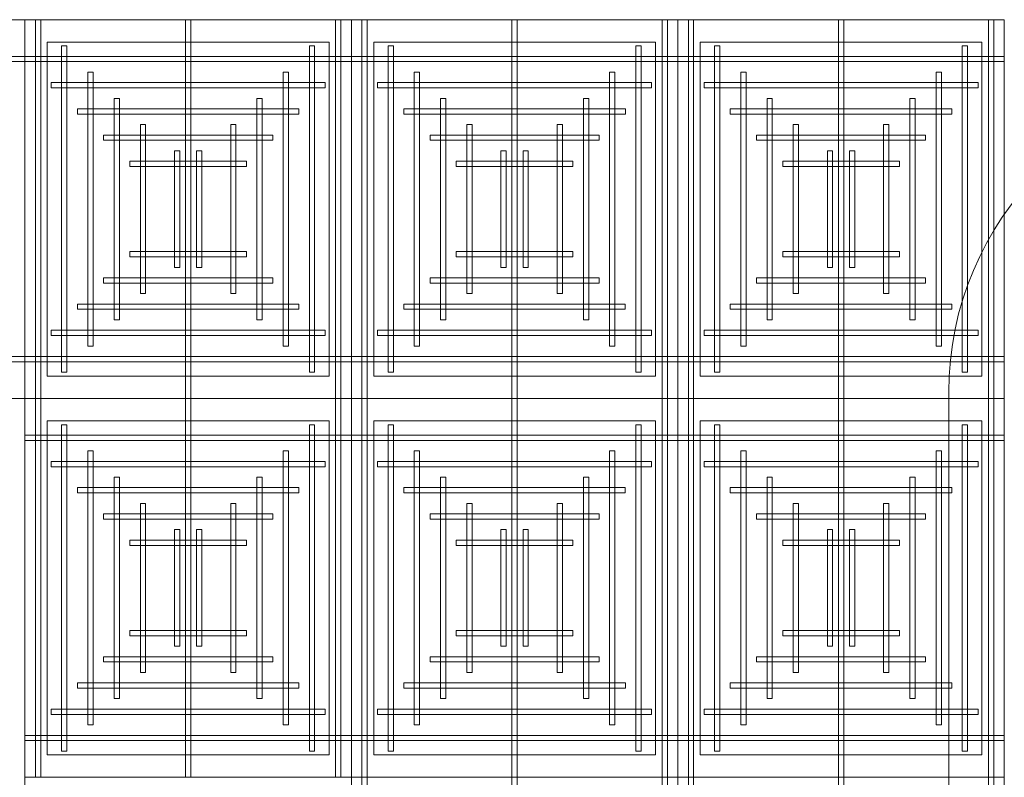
# Model space of a CAD drawing. Header units: millimetres. Extents: x 49250 to 72845, y -20157 to 18303.
# Tile 10 of 16: x 52178 to 55532, y 9799 to 12381. Entities that reach past the tile are written whole.
import ezdxf

# ---------------------------------------------------------------- set-up
doc = ezdxf.new("R2010")
doc.units = ezdxf.units.MM
doc.header["$MEASUREMENT"] = 0
doc.layers.get('0').update_dxf_attribs({"lineweight": 5})
for name, color, linetype, lineweight in [('IRISH HOUSE_FF46_HYD AIRPORT_HVAC DUCTING LAYOUT 3$0$Ceiling', 14, 'Continuous', 9), ('IRISH HOUSE_FF46_HYD AIRPORT_HVAC DUCTING LAYOUT 3$0$Grey', 8, 'Continuous', 9), ('M-MEP-ELPR-EQUIP', 6, 'Continuous', 20)]:
    doc.layers.add(name, color=color, linetype=linetype, lineweight=lineweight)
doc.layers.add('IRISH HOUSE_FF46_HYD AIRPORT_HVAC DUCTING LAYOUT 3$0$RCP LAYOUT', color=8, linetype='Continuous')

# ---------------------------------------------------------------- blocks, each defined once
blk = doc.blocks.new('IRISH HOUSE_FF46_HYD AIRPORT_HVAC DUCTING LAYOUT 3$0$IRISH HOUSE-RCP LAYOUT')
at = {"color": 8, "lineweight": 0, "ltscale": 0.25}
for p, q in [((1848.5, 3209.1), (736.3, 3209.1)), ((1848.5, 3209.1), (2960.8, 3209.1)), ((1848.5, 1918.2), (1848.5, 3209.1)), ((1848.5, 1918.2), (1848.5, 3209.1)), ((2960.8, 3209.1), (2960.8, 1918.2)), ((4073.1, 3209.1), (2960.8, 3209.1)), ((2960.8, 3209.1), (2960.8, 1918.2)), ((4073.1, 1918.2), (4073.1, 3209.1)), ((5185.4, 3209.1), (4073.1, 3209.1)), ((4073.1, 3209.1), (4073.1, 1918.2)), ((5185.4, 1918.2), (5185.4, 3209.1)), ((1924.7, 3132.9), (2884.6, 3132.9)), ((1924.7, 1994.4), (1924.7, 3132.9)), ((2884.6, 3132.9), (2884.6, 1994.4)), ((3996.9, 3132.9), (3037, 3132.9)), ((3037, 3132.9), (3037, 1994.4)), ((3996.9, 1994.4), (3996.9, 3132.9)), ((5109.2, 3132.9), (4149.3, 3132.9)), ((4149.3, 3132.9), (4149.3, 1994.4)), ((5109.2, 1994.4), (5109.2, 3132.9)), ((2884.6, 1994.4), (1924.7, 1994.4)), ((3037, 1994.4), (3996.9, 1994.4)), ((4149.3, 1994.4), (5109.2, 1994.4)), ((1848.5, 1918.2), (736.3, 1918.2)), ((736.3, 1918.2), (1848.5, 1918.2)), ((1848.5, -1954.5), (1848.5, 1918.2)), ((2960.8, 1918.2), (1848.5, 1918.2)), ((2960.8, 1918.2), (1848.5, 1918.2)), ((1848.5, 1918.2), (1848.5, 627.3)), ((2960.8, 1918.2), (4073.1, 1918.2)), ((2960.8, 627.3), (2960.8, 1918.2)), ((2960.8, 627.3), (2960.8, 1918.2)), ((2960.8, 1918.2), (4073.1, 1918.2)), ((4073.1, 1918.2), (4073.1, 627.3)), ((4073.1, 1918.2), (5185.4, 1918.2)), ((4073.1, 627.3), (4073.1, 1918.2)), ((4073.1, 1918.2), (5185.4, 1918.2)), ((5185.4, 1918.2), (5185.4, 627.3)), ((2884.6, 1842), (1924.7, 1842)), ((1924.7, 1842), (1924.7, 703.5)), ((2884.6, 703.5), (2884.6, 1842)), ((3037, 703.5), (3037, 1842)), ((3037, 1842), (3996.9, 1842)), ((3996.9, 1842), (3996.9, 703.5)), ((4149.3, 703.5), (4149.3, 1842)), ((4149.3, 1842), (5109.2, 1842)), ((5109.2, 1842), (5109.2, 703.5)), ((1924.7, 703.5), (2884.6, 703.5)), ((3996.9, 703.5), (3037, 703.5)), ((5109.2, 703.5), (4149.3, 703.5)), ((1848.5, 627.3), (2960.8, 627.3)), ((4073.1, 627.3), (2960.8, 627.3)), ((4073.1, 627.3), (2960.8, 627.3)), ((2960.8, 627.3), (2960.8, -663.6)), ((4073.1, -663.6), (4073.1, 627.3)), ((5185.4, 627.3), (4073.1, 627.3)), ((5185.4, 627.3), (4073.1, 627.3)), ((4073.1, 627.3), (4073.1, -663.6)), ((5185.4, -663.6), (5185.4, 627.3))]:
    blk.add_line(p, q, dxfattribs=at)
at = {"layer": 'IRISH HOUSE_FF46_HYD AIRPORT_HVAC DUCTING LAYOUT 3$0$Ceiling', "color": 8, "lineweight": 0, "ltscale": 0.25}
for p, q in [((1884.3, 3209.1), (1902.2, 3209.1)), ((1884.3, 1918.2), (1884.3, 3209.1)), ((1902.2, 3209.1), (1902.2, 1918.2)), ((2395.8, 3209.1), (2413.6, 3209.1)), ((2395.8, 1918.2), (2395.8, 3209.1)), ((2413.6, 3209.1), (2413.6, 1918.2)), ((2925.1, 3209.1), (2907.2, 3209.1)), ((2907.2, 3209.1), (2907.2, 1918.2)), ((2925.1, 1918.2), (2925.1, 3209.1)), ((2996.6, 3209.1), (3014.4, 3209.1)), ((2996.6, 1918.2), (2996.6, 3209.1)), ((3014.4, 3209.1), (3014.4, 1918.2)), ((3525.9, 3209.1), (3508, 3209.1)), ((3508, 3209.1), (3508, 1918.2)), ((3525.9, 1918.2), (3525.9, 3209.1)), ((4037.4, 3209.1), (4019.5, 3209.1)), ((4019.5, 3209.1), (4019.5, 1918.2)), ((4037.4, 1918.2), (4037.4, 3209.1)), ((4108.9, 3209.1), (4126.7, 3209.1)), ((4108.9, 1918.2), (4108.9, 3209.1)), ((4126.7, 3209.1), (4126.7, 1918.2)), ((4638.2, 3209.1), (4620.3, 3209.1)), ((4620.3, 3209.1), (4620.3, 1918.2)), ((4638.2, 1918.2), (4638.2, 3209.1)), ((5149.6, 3209.1), (5131.8, 3209.1)), ((5131.8, 3209.1), (5131.8, 1918.2)), ((5149.6, 1918.2), (5149.6, 3209.1)), ((1973.7, 3119.8), (1991.5, 3119.8)), ((1973.7, 2007.6), (1973.7, 3119.8)), ((1991.5, 3119.8), (1991.5, 2007.6)), ((2817.8, 3119.8), (2835.7, 3119.8)), ((2817.8, 2007.6), (2817.8, 3119.8)), ((2835.7, 3119.8), (2835.7, 2007.6)), ((3103.8, 3119.8), (3085.9, 3119.8)), ((3085.9, 3119.8), (3085.9, 2007.6)), ((3103.8, 2007.6), (3103.8, 3119.8)), ((3948, 3119.8), (3930.1, 3119.8)), ((3930.1, 3119.8), (3930.1, 2007.6)), ((3948, 2007.6), (3948, 3119.8)), ((4216.1, 3119.8), (4198.2, 3119.8)), ((4198.2, 3119.8), (4198.2, 2007.6)), ((4216.1, 2007.6), (4216.1, 3119.8)), ((5060.3, 3119.8), (5042.4, 3119.8)), ((5042.4, 3119.8), (5042.4, 2007.6)), ((5060.3, 2007.6), (5060.3, 3119.8)), ((1848.5, 3084), (736.3, 3084)), ((736.3, 3066.1), (1848.5, 3066.1)), ((1848.5, 3066.1), (1848.5, 3084)), ((1848.5, 3084), (2960.8, 3084)), ((1848.5, 3066.1), (1848.5, 3084)), ((2960.8, 3066.1), (1848.5, 3066.1)), ((2960.8, 3084), (2960.8, 3066.1)), ((4073.1, 3084), (2960.8, 3084)), ((2960.8, 3084), (2960.8, 3066.1)), ((2960.8, 3066.1), (4073.1, 3066.1)), ((4073.1, 3066.1), (4073.1, 3084)), ((5185.4, 3084), (4073.1, 3084)), ((4073.1, 3084), (4073.1, 3066.1)), ((4073.1, 3066.1), (5185.4, 3066.1)), ((5185.4, 3066.1), (5185.4, 3084)), ((2063, 3030.4), (2080.9, 3030.4)), ((2063, 2096.9), (2063, 3030.4)), ((2080.9, 3030.4), (2080.9, 2096.9)), ((2728.5, 3030.4), (2746.4, 3030.4)), ((2728.5, 2096.9), (2728.5, 3030.4)), ((2746.4, 3030.4), (2746.4, 2096.9)), ((3193.2, 3030.4), (3175.3, 3030.4)), ((3175.3, 3030.4), (3175.3, 2096.9)), ((3193.2, 2096.9), (3193.2, 3030.4)), ((3858.6, 3030.4), (3840.8, 3030.4)), ((3840.8, 3030.4), (3840.8, 2096.9)), ((3858.6, 2096.9), (3858.6, 3030.4)), ((4305.5, 3030.4), (4287.6, 3030.4)), ((4287.6, 3030.4), (4287.6, 2096.9)), ((4305.5, 2096.9), (4305.5, 3030.4)), ((4970.9, 3030.4), (4953, 3030.4)), ((4953, 3030.4), (4953, 2096.9)), ((4970.9, 2096.9), (4970.9, 3030.4)), ((1938, 2976.8), (1938, 2994.7)), ((1938, 2994.7), (2871.5, 2994.7)), ((2871.5, 2994.7), (2871.5, 2976.8)), ((3050.2, 2994.7), (3050.2, 2976.8)), ((3983.6, 2994.7), (3050.2, 2994.7)), ((3983.6, 2976.8), (3983.6, 2994.7)), ((4162.5, 2994.7), (4162.5, 2976.8)), ((5095.9, 2994.7), (4162.5, 2994.7)), ((5095.9, 2976.8), (5095.9, 2994.7)), ((2871.5, 2976.8), (1938, 2976.8)), ((3050.2, 2976.8), (3983.6, 2976.8)), ((4162.5, 2976.8), (5095.9, 2976.8)), ((2152.4, 2941), (2170.3, 2941)), ((2152.4, 2186.3), (2152.4, 2941)), ((2170.3, 2941), (2170.3, 2186.3)), ((2639.1, 2941), (2657, 2941)), ((2639.1, 2186.3), (2639.1, 2941)), ((2657, 2941), (2657, 2186.3)), ((3282.5, 2941), (3264.7, 2941)), ((3264.7, 2941), (3264.7, 2186.3)), ((3282.5, 2186.3), (3282.5, 2941)), ((3769.3, 2941), (3751.4, 2941)), ((3751.4, 2941), (3751.4, 2186.3)), ((3769.3, 2186.3), (3769.3, 2941)), ((4394.8, 2941), (4376.9, 2941)), ((4376.9, 2941), (4376.9, 2186.3)), ((4394.8, 2186.3), (4394.8, 2941)), ((4881.5, 2941), (4863.7, 2941)), ((4863.7, 2941), (4863.7, 2186.3)), ((4881.5, 2186.3), (4881.5, 2941)), ((2027.4, 2887.4), (2027.4, 2905.3)), ((2027.4, 2905.3), (2782.1, 2905.3)), ((2782.1, 2887.4), (2027.4, 2887.4)), ((2782.1, 2905.3), (2782.1, 2887.4)), ((3139.6, 2905.3), (3139.6, 2887.4)), ((3894.3, 2905.3), (3139.6, 2905.3)), ((3139.6, 2887.4), (3894.3, 2887.4)), ((3894.3, 2887.4), (3894.3, 2905.3)), ((4251.8, 2905.3), (4251.8, 2887.4)), ((5006.6, 2905.3), (4251.8, 2905.3)), ((4251.8, 2887.4), (5006.6, 2887.4)), ((5006.6, 2887.4), (5006.6, 2905.3)), ((2259.7, 2851.7), (2241.8, 2851.7)), ((2241.8, 2851.7), (2241.8, 2275.7)), ((2259.7, 2275.7), (2259.7, 2851.7)), ((2549.8, 2851.7), (2567.6, 2851.7)), ((2549.8, 2275.7), (2549.8, 2851.7)), ((2567.6, 2851.7), (2567.6, 2275.7)), ((3371.9, 2851.7), (3354, 2851.7)), ((3354, 2851.7), (3354, 2275.7)), ((3371.9, 2275.7), (3371.9, 2851.7)), ((3661.9, 2851.7), (3679.8, 2851.7)), ((3661.9, 2275.7), (3661.9, 2851.7)), ((3679.8, 2851.7), (3679.8, 2275.7)), ((4484.2, 2851.7), (4466.3, 2851.7)), ((4466.3, 2851.7), (4466.3, 2275.7)), ((4484.2, 2275.7), (4484.2, 2851.7)), ((4774.2, 2851.7), (4792.1, 2851.7)), ((4774.2, 2275.7), (4774.2, 2851.7)), ((4792.1, 2851.7), (4792.1, 2275.7)), ((2116.7, 2798.1), (2116.7, 2815.9)), ((2116.7, 2815.9), (2692.7, 2815.9)), ((2692.7, 2798.1), (2116.7, 2798.1)), ((2692.7, 2815.9), (2692.7, 2798.1)), ((3228.9, 2815.9), (3228.9, 2798.1)), ((3804.9, 2815.9), (3228.9, 2815.9)), ((3228.9, 2798.1), (3804.9, 2798.1)), ((3804.9, 2798.1), (3804.9, 2815.9)), ((4341.2, 2815.9), (4341.2, 2798.1)), ((4917.2, 2815.9), (4341.2, 2815.9)), ((4341.2, 2798.1), (4917.2, 2798.1)), ((4917.2, 2798.1), (4917.2, 2815.9)), ((2375.9, 2762.3), (2358, 2762.3)), ((2358, 2762.3), (2358, 2365)), ((2375.9, 2365), (2375.9, 2762.3)), ((2433.6, 2762.3), (2451.5, 2762.3)), ((2433.6, 2365), (2433.6, 2762.3)), ((2451.5, 2762.3), (2451.5, 2365)), ((3488.1, 2762.3), (3470.2, 2762.3)), ((3470.2, 2762.3), (3470.2, 2365)), ((3488.1, 2365), (3488.1, 2762.3)), ((3545.8, 2762.3), (3563.6, 2762.3)), ((3545.8, 2365), (3545.8, 2762.3)), ((3563.6, 2762.3), (3563.6, 2365)), ((4600.3, 2762.3), (4582.5, 2762.3)), ((4582.5, 2762.3), (4582.5, 2365)), ((4600.3, 2365), (4600.3, 2762.3)), ((4658, 2762.3), (4675.9, 2762.3)), ((4658, 2365), (4658, 2762.3)), ((4675.9, 2762.3), (4675.9, 2365)), ((2206.1, 2708.7), (2206.1, 2726.6)), ((2206.1, 2726.6), (2603.4, 2726.6)), ((2603.4, 2726.6), (2603.4, 2708.7)), ((3318.3, 2726.6), (3318.3, 2708.7)), ((3715.6, 2726.6), (3318.3, 2726.6)), ((3715.6, 2708.7), (3715.6, 2726.6)), ((4430.6, 2726.6), (4430.6, 2708.7)), ((4827.8, 2726.6), (4430.6, 2726.6)), ((4827.8, 2708.7), (4827.8, 2726.6)), ((2603.4, 2708.7), (2206.1, 2708.7)), ((3318.3, 2708.7), (3715.6, 2708.7)), ((4430.6, 2708.7), (4827.8, 2708.7)), ((2603.4, 2418.7), (2206.1, 2418.7)), ((2206.1, 2418.7), (2206.1, 2400.8)), ((2603.4, 2400.8), (2603.4, 2418.7)), ((3318.3, 2400.8), (3318.3, 2418.7)), ((3318.3, 2418.7), (3715.6, 2418.7)), ((3715.6, 2418.7), (3715.6, 2400.8)), ((4430.6, 2400.8), (4430.6, 2418.7)), ((4430.6, 2418.7), (4827.8, 2418.7)), ((4827.8, 2418.7), (4827.8, 2400.8)), ((2206.1, 2400.8), (2603.4, 2400.8)), ((3715.6, 2400.8), (3318.3, 2400.8)), ((4827.8, 2400.8), (4430.6, 2400.8)), ((2358, 2365), (2375.9, 2365)), ((2451.5, 2365), (2433.6, 2365)), ((3470.2, 2365), (3488.1, 2365)), ((3563.6, 2365), (3545.8, 2365)), ((4582.5, 2365), (4600.3, 2365)), ((4675.9, 2365), (4658, 2365)), ((2692.7, 2329.3), (2116.7, 2329.3)), ((2116.7, 2329.3), (2116.7, 2311.4)), ((2692.7, 2311.4), (2692.7, 2329.3)), ((3228.9, 2311.4), (3228.9, 2329.3)), ((3228.9, 2329.3), (3804.9, 2329.3)), ((3804.9, 2329.3), (3804.9, 2311.4)), ((4341.2, 2311.4), (4341.2, 2329.3)), ((4341.2, 2329.3), (4917.2, 2329.3)), ((4917.2, 2329.3), (4917.2, 2311.4)), ((2116.7, 2311.4), (2692.7, 2311.4)), ((3804.9, 2311.4), (3228.9, 2311.4)), ((4917.2, 2311.4), (4341.2, 2311.4)), ((2241.8, 2275.7), (2259.7, 2275.7)), ((2567.6, 2275.7), (2549.8, 2275.7)), ((3354, 2275.7), (3371.9, 2275.7)), ((3679.8, 2275.7), (3661.9, 2275.7)), ((4466.3, 2275.7), (4484.2, 2275.7)), ((4792.1, 2275.7), (4774.2, 2275.7)), ((2782.1, 2239.9), (2027.4, 2239.9)), ((2027.4, 2239.9), (2027.4, 2222.1)), ((2027.4, 2222.1), (2782.1, 2222.1)), ((2782.1, 2222.1), (2782.1, 2239.9)), ((3139.5, 2222.1), (3139.5, 2239.9)), ((3139.5, 2239.9), (3894.2, 2239.9)), ((3894.2, 2222.1), (3139.5, 2222.1)), ((3894.2, 2239.9), (3894.2, 2222.1)), ((4251.8, 2222.1), (4251.8, 2239.9)), ((4251.8, 2239.9), (5006.5, 2239.9)), ((5006.5, 2222.1), (4251.8, 2222.1)), ((5006.5, 2239.9), (5006.5, 2222.1)), ((2170.3, 2186.3), (2152.4, 2186.3)), ((2657, 2186.3), (2639.1, 2186.3)), ((3264.7, 2186.3), (3282.5, 2186.3)), ((3751.4, 2186.3), (3769.3, 2186.3)), ((4376.9, 2186.3), (4394.8, 2186.3)), ((4863.7, 2186.3), (4881.5, 2186.3)), ((2871.5, 2150.6), (1938, 2150.6)), ((1938, 2150.6), (1938, 2132.7)), ((2871.5, 2132.7), (2871.5, 2150.6)), ((3050.2, 2132.7), (3050.2, 2150.6)), ((3050.2, 2150.6), (3983.6, 2150.6)), ((3983.6, 2150.6), (3983.6, 2132.7)), ((4162.5, 2132.7), (4162.5, 2150.6)), ((4162.5, 2150.6), (5095.9, 2150.6)), ((5095.9, 2150.6), (5095.9, 2132.7)), ((1938, 2132.7), (2871.5, 2132.7)), ((3983.6, 2132.7), (3050.2, 2132.7)), ((5095.9, 2132.7), (4162.5, 2132.7)), ((2080.9, 2096.9), (2063, 2096.9)), ((2746.4, 2096.9), (2728.5, 2096.9)), ((3175.3, 2096.9), (3193.2, 2096.9)), ((3840.8, 2096.9), (3858.6, 2096.9)), ((4287.6, 2096.9), (4305.5, 2096.9)), ((4953, 2096.9), (4970.9, 2096.9)), ((736.3, 2061.2), (1848.5, 2061.2)), ((2960.8, 2061.2), (1848.5, 2061.2)), ((1848.5, 2061.2), (1848.5, 2043.3)), ((1848.5, 2061.2), (1848.5, 2043.3)), ((2960.8, 2043.3), (2960.8, 2061.2)), ((2960.8, 2061.2), (4073.1, 2061.2)), ((2960.8, 2043.3), (2960.8, 2061.2)), ((4073.1, 2061.2), (4073.1, 2043.3)), ((4073.1, 2061.2), (5185.4, 2061.2)), ((4073.1, 2043.3), (4073.1, 2061.2)), ((5185.4, 2061.2), (5185.4, 2043.3)), ((1848.5, 2043.3), (736.3, 2043.3)), ((1848.5, 2043.3), (2960.8, 2043.3)), ((4073.1, 2043.3), (2960.8, 2043.3)), ((5185.4, 2043.3), (4073.1, 2043.3)), ((1991.5, 2007.6), (1973.7, 2007.6)), ((2835.7, 2007.6), (2817.8, 2007.6)), ((3085.9, 2007.6), (3103.8, 2007.6)), ((3930.1, 2007.6), (3948, 2007.6)), ((4198.2, 2007.6), (4216.1, 2007.6)), ((5042.4, 2007.6), (5060.3, 2007.6)), ((1902.2, 1918.2), (1884.3, 1918.2)), ((1902.2, 1918.2), (1884.3, 1918.2)), ((1884.3, 1918.2), (1884.3, 627.3)), ((1902.2, 627.3), (1902.2, 1918.2)), ((2413.6, 1918.2), (2395.8, 1918.2)), ((2413.6, 1918.2), (2395.8, 1918.2)), ((2395.8, 1918.2), (2395.8, 627.3)), ((2413.6, 627.3), (2413.6, 1918.2)), ((2907.2, 1918.2), (2925.1, 1918.2)), ((2907.2, 627.3), (2907.2, 1918.2)), ((2907.2, 1918.2), (2925.1, 1918.2)), ((2925.1, 1918.2), (2925.1, 627.3)), ((3014.4, 1918.2), (2996.6, 1918.2)), ((3014.4, 1918.2), (2996.6, 1918.2)), ((2996.6, 1918.2), (2996.6, 627.3)), ((3014.4, 627.3), (3014.4, 1918.2)), ((3508, 1918.2), (3525.9, 1918.2)), ((3508, 627.3), (3508, 1918.2)), ((3508, 1918.2), (3525.9, 1918.2)), ((3525.9, 1918.2), (3525.9, 627.3)), ((4019.5, 1918.2), (4037.4, 1918.2)), ((4019.5, 627.3), (4019.5, 1918.2)), ((4019.5, 1918.2), (4037.4, 1918.2)), ((4037.4, 1918.2), (4037.4, 627.3)), ((4126.7, 1918.2), (4108.9, 1918.2)), ((4126.7, 1918.2), (4108.9, 1918.2)), ((4108.9, 1918.2), (4108.9, 627.3)), ((4126.7, 627.3), (4126.7, 1918.2)), ((4620.3, 1918.2), (4638.2, 1918.2)), ((4620.3, 627.3), (4620.3, 1918.2)), ((4620.3, 1918.2), (4638.2, 1918.2)), ((4638.2, 1918.2), (4638.2, 627.3)), ((5131.8, 1918.2), (5149.6, 1918.2)), ((5131.8, 627.3), (5131.8, 1918.2)), ((5131.8, 1918.2), (5149.6, 1918.2)), ((5149.6, 1918.2), (5149.6, 627.3)), ((1991.5, 1828.9), (1973.7, 1828.9)), ((1973.7, 1828.9), (1973.7, 716.7)), ((1991.5, 716.7), (1991.5, 1828.9)), ((2835.7, 1828.9), (2817.8, 1828.9)), ((2817.8, 1828.9), (2817.8, 716.7)), ((2835.7, 716.7), (2835.7, 1828.9)), ((3085.9, 716.7), (3085.9, 1828.9)), ((3085.9, 1828.9), (3103.8, 1828.9)), ((3103.8, 1828.9), (3103.8, 716.7)), ((3930.1, 716.7), (3930.1, 1828.9)), ((3930.1, 1828.9), (3948, 1828.9)), ((3948, 1828.9), (3948, 716.7)), ((4198.2, 716.7), (4198.2, 1828.9)), ((4198.2, 1828.9), (4216.1, 1828.9)), ((4216.1, 1828.9), (4216.1, 716.7)), ((5042.4, 716.7), (5042.4, 1828.9)), ((5042.4, 1828.9), (5060.3, 1828.9)), ((5060.3, 1828.9), (5060.3, 716.7)), ((1848.5, 1775.2), (1848.5, 1793.1)), ((1848.5, 1793.1), (2960.8, 1793.1)), ((2960.8, 1793.1), (2960.8, 1775.2)), ((4073.1, 1793.1), (2960.8, 1793.1)), ((2960.8, 1793.1), (2960.8, 1775.2)), ((4073.1, 1775.2), (4073.1, 1793.1)), ((5185.4, 1793.1), (4073.1, 1793.1)), ((4073.1, 1793.1), (4073.1, 1775.2)), ((5185.4, 1775.2), (5185.4, 1793.1)), ((2960.8, 1775.2), (1848.5, 1775.2)), ((2960.8, 1775.2), (4073.1, 1775.2)), ((4073.1, 1775.2), (5185.4, 1775.2)), ((2080.9, 1739.5), (2063, 1739.5)), ((2063, 1739.5), (2063, 806)), ((2080.9, 806), (2080.9, 1739.5)), ((2746.4, 1739.5), (2728.5, 1739.5)), ((2728.5, 1739.5), (2728.5, 806)), ((2746.4, 806), (2746.4, 1739.5)), ((3175.3, 806), (3175.3, 1739.5)), ((3175.3, 1739.5), (3193.2, 1739.5)), ((3193.2, 1739.5), (3193.2, 806)), ((3840.8, 806), (3840.8, 1739.5)), ((3840.8, 1739.5), (3858.6, 1739.5)), ((3858.6, 1739.5), (3858.6, 806)), ((4287.6, 806), (4287.6, 1739.5)), ((4287.6, 1739.5), (4305.5, 1739.5)), ((4305.5, 1739.5), (4305.5, 806)), ((4953, 806), (4953, 1739.5)), ((4953, 1739.5), (4970.9, 1739.5)), ((4970.9, 1739.5), (4970.9, 806)), ((1938, 1685.9), (1938, 1703.7)), ((1938, 1703.7), (2871.5, 1703.7)), ((2871.5, 1685.9), (1938, 1685.9)), ((2871.5, 1703.7), (2871.5, 1685.9)), ((3050.2, 1703.7), (3050.2, 1685.9)), ((3983.6, 1703.7), (3050.2, 1703.7)), ((3050.2, 1685.9), (3983.6, 1685.9)), ((3983.6, 1685.9), (3983.6, 1703.7)), ((4162.5, 1703.7), (4162.5, 1685.9)), ((5095.9, 1703.7), (4162.5, 1703.7)), ((4162.5, 1685.9), (5095.9, 1685.9)), ((5095.9, 1685.9), (5095.9, 1703.7)), ((2170.3, 1650.1), (2152.4, 1650.1)), ((2152.4, 1650.1), (2152.4, 895.4)), ((2170.3, 895.4), (2170.3, 1650.1)), ((2657, 1650.1), (2639.1, 1650.1)), ((2639.1, 1650.1), (2639.1, 895.4)), ((2657, 895.4), (2657, 1650.1)), ((3264.7, 895.4), (3264.7, 1650.1)), ((3264.7, 1650.1), (3282.5, 1650.1)), ((3282.5, 1650.1), (3282.5, 895.4)), ((3751.4, 895.4), (3751.4, 1650.1)), ((3751.4, 1650.1), (3769.3, 1650.1)), ((3769.3, 1650.1), (3769.3, 895.4)), ((4376.9, 895.4), (4376.9, 1650.1)), ((4376.9, 1650.1), (4394.8, 1650.1)), ((4394.8, 1650.1), (4394.8, 895.4)), ((4863.7, 895.4), (4863.7, 1650.1)), ((4863.7, 1650.1), (4881.5, 1650.1)), ((4881.5, 1650.1), (4881.5, 895.4)), ((2027.4, 1596.5), (2027.4, 1614.4)), ((2027.4, 1614.4), (2782.1, 1614.4)), ((2782.1, 1614.4), (2782.1, 1596.5)), ((3139.5, 1614.4), (3139.5, 1596.5)), ((3894.2, 1614.4), (3139.5, 1614.4)), ((3894.2, 1596.5), (3894.2, 1614.4)), ((4251.8, 1614.4), (4251.8, 1596.5)), ((5006.5, 1614.4), (4251.8, 1614.4)), ((5006.5, 1596.5), (5006.5, 1614.4)), ((2782.1, 1596.5), (2027.4, 1596.5)), ((3139.5, 1596.5), (3894.2, 1596.5)), ((4251.8, 1596.5), (5006.5, 1596.5)), ((2241.8, 984.8), (2241.8, 1560.8)), ((2241.8, 1560.8), (2259.7, 1560.8)), ((2259.7, 1560.8), (2259.7, 984.8)), ((2567.6, 1560.8), (2549.8, 1560.8)), ((2549.8, 1560.8), (2549.8, 984.8)), ((2567.6, 984.8), (2567.6, 1560.8)), ((3354, 984.8), (3354, 1560.8)), ((3354, 1560.8), (3371.9, 1560.8)), ((3371.9, 1560.8), (3371.9, 984.8)), ((3679.8, 1560.8), (3661.9, 1560.8)), ((3661.9, 1560.8), (3661.9, 984.8)), ((3679.8, 984.8), (3679.8, 1560.8)), ((4466.3, 984.8), (4466.3, 1560.8)), ((4466.3, 1560.8), (4484.2, 1560.8)), ((4484.2, 1560.8), (4484.2, 984.8)), ((4792.1, 1560.8), (4774.2, 1560.8)), ((4774.2, 1560.8), (4774.2, 984.8)), ((4792.1, 984.8), (4792.1, 1560.8)), ((2116.7, 1507.1), (2116.7, 1525)), ((2116.7, 1525), (2692.7, 1525)), ((2692.7, 1525), (2692.7, 1507.1)), ((3228.9, 1525), (3228.9, 1507.1)), ((3804.9, 1525), (3228.9, 1525)), ((3804.9, 1507.1), (3804.9, 1525)), ((4341.2, 1525), (4341.2, 1507.1)), ((4917.2, 1525), (4341.2, 1525)), ((4917.2, 1507.1), (4917.2, 1525)), ((2692.7, 1507.1), (2116.7, 1507.1)), ((3228.9, 1507.1), (3804.9, 1507.1)), ((4341.2, 1507.1), (4917.2, 1507.1)), ((2358, 1074.1), (2358, 1471.4)), ((2358, 1471.4), (2375.9, 1471.4)), ((2375.9, 1471.4), (2375.9, 1074.1)), ((2451.5, 1471.4), (2433.6, 1471.4)), ((2433.6, 1471.4), (2433.6, 1074.1)), ((2451.5, 1074.1), (2451.5, 1471.4)), ((3470.2, 1074.1), (3470.2, 1471.4)), ((3470.2, 1471.4), (3488.1, 1471.4)), ((3488.1, 1471.4), (3488.1, 1074.1)), ((3563.6, 1471.4), (3545.8, 1471.4)), ((3545.8, 1471.4), (3545.8, 1074.1)), ((3563.6, 1074.1), (3563.6, 1471.4)), ((4582.5, 1074.1), (4582.5, 1471.4)), ((4582.5, 1471.4), (4600.3, 1471.4)), ((4600.3, 1471.4), (4600.3, 1074.1)), ((4675.9, 1471.4), (4658, 1471.4)), ((4658, 1471.4), (4658, 1074.1)), ((4675.9, 1074.1), (4675.9, 1471.4)), ((2206.1, 1417.8), (2206.1, 1435.7)), ((2206.1, 1435.7), (2603.4, 1435.7)), ((2603.4, 1417.8), (2206.1, 1417.8)), ((2603.4, 1435.7), (2603.4, 1417.8)), ((3318.3, 1435.7), (3318.3, 1417.8)), ((3715.6, 1435.7), (3318.3, 1435.7)), ((3318.3, 1417.8), (3715.6, 1417.8)), ((3715.6, 1417.8), (3715.6, 1435.7)), ((4430.6, 1435.7), (4430.6, 1417.8)), ((4827.8, 1435.7), (4430.6, 1435.7)), ((4430.6, 1417.8), (4827.8, 1417.8)), ((4827.8, 1417.8), (4827.8, 1435.7)), ((2603.4, 1127.7), (2206.1, 1127.7)), ((2206.1, 1127.7), (2206.1, 1109.9)), ((2206.1, 1109.9), (2603.4, 1109.9)), ((2603.4, 1109.9), (2603.4, 1127.7)), ((3318.3, 1109.9), (3318.3, 1127.7)), ((3318.3, 1127.7), (3715.6, 1127.7)), ((3715.6, 1109.9), (3318.3, 1109.9)), ((3715.6, 1127.7), (3715.6, 1109.9)), ((4430.6, 1109.9), (4430.6, 1127.7)), ((4430.6, 1127.7), (4827.8, 1127.7)), ((4827.8, 1109.9), (4430.6, 1109.9)), ((4827.8, 1127.7), (4827.8, 1109.9)), ((2375.9, 1074.1), (2358, 1074.1)), ((2433.6, 1074.1), (2451.5, 1074.1)), ((3488.1, 1074.1), (3470.2, 1074.1)), ((3545.8, 1074.1), (3563.6, 1074.1)), ((4600.3, 1074.1), (4582.5, 1074.1)), ((4658, 1074.1), (4675.9, 1074.1)), ((2692.7, 1038.4), (2116.7, 1038.4)), ((2116.7, 1038.4), (2116.7, 1020.5)), ((2116.7, 1020.5), (2692.7, 1020.5)), ((2692.7, 1020.5), (2692.7, 1038.4)), ((3228.9, 1020.5), (3228.9, 1038.4)), ((3228.9, 1038.4), (3804.9, 1038.4)), ((3804.9, 1020.5), (3228.9, 1020.5)), ((3804.9, 1038.4), (3804.9, 1020.5)), ((4341.2, 1020.5), (4341.2, 1038.4)), ((4341.2, 1038.4), (4917.2, 1038.4)), ((4917.2, 1020.5), (4341.2, 1020.5)), ((4917.2, 1038.4), (4917.2, 1020.5)), ((2259.7, 984.8), (2241.8, 984.8)), ((2549.8, 984.8), (2567.6, 984.8)), ((3371.9, 984.8), (3354, 984.8)), ((3661.9, 984.8), (3679.8, 984.8)), ((4484.2, 984.8), (4466.3, 984.8)), ((4774.2, 984.8), (4792.1, 984.8)), ((2782.1, 949), (2027.4, 949)), ((2027.4, 949), (2027.4, 931.1)), ((2782.1, 931.1), (2782.1, 949)), ((3139.6, 931.1), (3139.6, 949)), ((3139.6, 949), (3894.3, 949)), ((3894.3, 949), (3894.3, 931.1)), ((4251.8, 931.1), (4251.8, 949)), ((4251.8, 949), (5006.6, 949)), ((5006.6, 949), (5006.6, 931.1)), ((2027.4, 931.1), (2782.1, 931.1)), ((3894.3, 931.1), (3139.6, 931.1)), ((5006.6, 931.1), (4251.8, 931.1)), ((2152.4, 895.4), (2170.3, 895.4)), ((2639.1, 895.4), (2657, 895.4)), ((3282.5, 895.4), (3264.7, 895.4)), ((3769.3, 895.4), (3751.4, 895.4)), ((4394.8, 895.4), (4376.9, 895.4)), ((4881.5, 895.4), (4863.7, 895.4)), ((2871.5, 859.7), (1938, 859.7)), ((1938, 859.7), (1938, 841.8)), ((1938, 841.8), (2871.5, 841.8)), ((2871.5, 841.8), (2871.5, 859.7)), ((3050.2, 841.8), (3050.2, 859.7)), ((3050.2, 859.7), (3983.6, 859.7)), ((3983.6, 841.8), (3050.2, 841.8)), ((3983.6, 859.7), (3983.6, 841.8)), ((4162.5, 841.8), (4162.5, 859.7)), ((4162.5, 859.7), (5095.9, 859.7)), ((5095.9, 841.8), (4162.5, 841.8)), ((5095.9, 859.7), (5095.9, 841.8)), ((2063, 806), (2080.9, 806)), ((2728.5, 806), (2746.4, 806)), ((3193.2, 806), (3175.3, 806)), ((3858.6, 806), (3840.8, 806)), ((4305.5, 806), (4287.6, 806)), ((4970.9, 806), (4953, 806)), ((2960.8, 770.3), (1848.5, 770.3)), ((1848.5, 770.3), (1848.5, 752.4)), ((1848.5, 752.4), (2960.8, 752.4)), ((2960.8, 752.4), (2960.8, 770.3)), ((2960.8, 770.3), (4073.1, 770.3)), ((2960.8, 752.4), (2960.8, 770.3)), ((4073.1, 752.4), (2960.8, 752.4)), ((4073.1, 770.3), (4073.1, 752.4)), ((4073.1, 770.3), (5185.4, 770.3)), ((4073.1, 752.4), (4073.1, 770.3)), ((5185.4, 752.4), (4073.1, 752.4)), ((5185.4, 770.3), (5185.4, 752.4)), ((1973.7, 716.7), (1991.5, 716.7)), ((2817.8, 716.7), (2835.7, 716.7)), ((3103.8, 716.7), (3085.9, 716.7)), ((3948, 716.7), (3930.1, 716.7)), ((4216.1, 716.7), (4198.2, 716.7)), ((5060.3, 716.7), (5042.4, 716.7)), ((1884.3, 627.3), (1902.2, 627.3)), ((2395.8, 627.3), (2413.6, 627.3)), ((2925.1, 627.3), (2907.2, 627.3)), ((2996.6, 627.3), (3014.4, 627.3)), ((2996.6, 627.3), (3014.4, 627.3)), ((2996.6, -663.6), (2996.6, 627.3)), ((3014.4, 627.3), (3014.4, -663.6)), ((3525.9, 627.3), (3508, 627.3)), ((3525.9, 627.3), (3508, 627.3)), ((3508, 627.3), (3508, -663.6)), ((3525.9, -663.6), (3525.9, 627.3)), ((4037.4, 627.3), (4019.5, 627.3)), ((4037.4, 627.3), (4019.5, 627.3)), ((4019.5, 627.3), (4019.5, -663.6)), ((4037.4, -663.6), (4037.4, 627.3)), ((4108.9, 627.3), (4126.7, 627.3)), ((4108.9, 627.3), (4126.7, 627.3)), ((4108.9, -663.6), (4108.9, 627.3)), ((4126.7, 627.3), (4126.7, -663.6)), ((4638.2, 627.3), (4620.3, 627.3)), ((4638.2, 627.3), (4620.3, 627.3)), ((4620.3, 627.3), (4620.3, -663.6)), ((4638.2, -663.6), (4638.2, 627.3)), ((5149.6, 627.3), (5131.8, 627.3)), ((5149.6, 627.3), (5131.8, 627.3)), ((5131.8, 627.3), (5131.8, -663.6)), ((5149.6, -663.6), (5149.6, 627.3))]:
    blk.add_line(p, q, dxfattribs=at)
at = {"layer": 'IRISH HOUSE_FF46_HYD AIRPORT_HVAC DUCTING LAYOUT 3$0$Grey', "color": 8, "lineweight": 0, "ltscale": 0.25}
blk.add_line((4996.3, 1939.6), (4996.3, -1859.5), dxfattribs=at)
blk.add_arc((6063.1, 1939.6), 1066.8, 90, 180, dxfattribs=at)
blk = doc.blocks.new('IRISH HOUSE_FF46_HYD AIRPORT_HVAC DUCTING LAYOUT 3')
at = {"layer": 'IRISH HOUSE_FF46_HYD AIRPORT_HVAC DUCTING LAYOUT 3$0$RCP LAYOUT', "lineweight": 0}
blk.add_blockref('IRISH HOUSE_FF46_HYD AIRPORT_HVAC DUCTING LAYOUT 3$0$IRISH HOUSE-RCP LAYOUT', (0, 0), dxfattribs=at)

msp = doc.modelspace()

# ---------------------------------------------------------------- block references
at = {"layer": 'M-MEP-ELPR-EQUIP'}
msp.add_blockref('IRISH HOUSE_FF46_HYD AIRPORT_HVAC DUCTING LAYOUT 3', (50347, 9171.7), dxfattribs=at)

doc.saveas('drawing.dxf')
